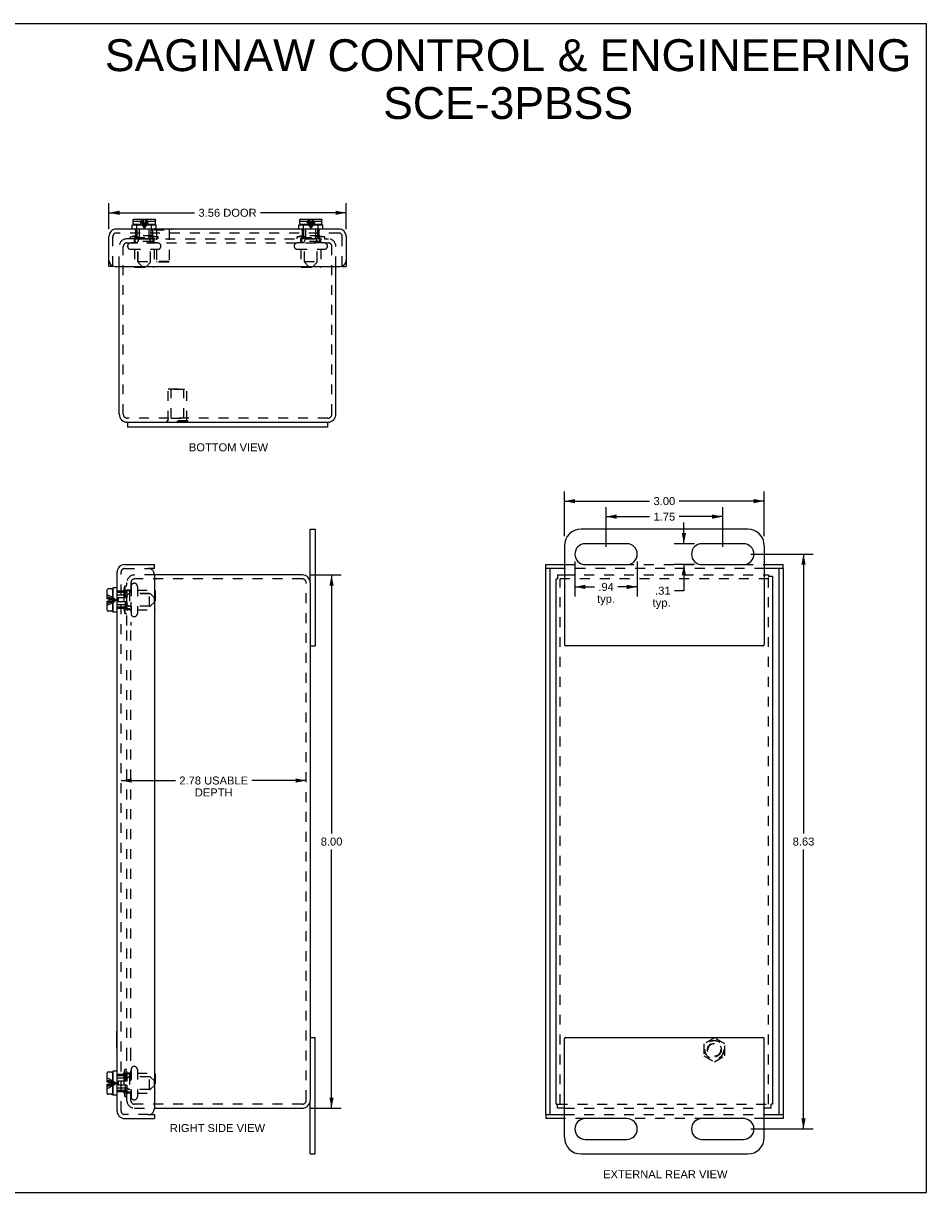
# Model space of a CAD drawing. Header units: inches. Extents: x 0 to 27.1, y 0 to 17.5.
# Tile 3 of 3: x 13.6 to 27.1, y 0 to 17.5. Entities that reach past the tile are written whole.
import ezdxf

# ---------------------------------------------------------------- set-up
doc = ezdxf.new("R2010")
doc.units = ezdxf.units.IN
doc.header["$LTSCALE"] = 1.49114
doc.header["$MEASUREMENT"] = 0
doc.linetypes.add('HIDDEN', pattern=[0.2, 0.1, -0.1])
doc.layers.get('0').update_dxf_attribs({"linetype": 'CONTINUOUS'})
for name, color, linetype in [('DEFAULT_2', 8, 'HIDDEN'), ('DIMENSIONS', 7, 'CONTINUOUS'), ('DOOR_ASSEMBLY', 7, 'CONTINUOUS')]:
    doc.layers.add(name, color=color, linetype=linetype)
doc.styles.get("Standard").update_dxf_attribs({"font": 'arial.ttf'})
doc.dimstyles.new('DIMSTYLE_2', dxfattribs={"dimtxt": 0.11961, "dimasz": 0.15948, "dimexe": 0.09, "dimexo": 0.07, "dimgap": 0.0375, "dimtad": 0, "dimtih": 1, "dimtoh": 1, "dimzin": 4, "dimdsep": 46, "dimtxsty": 'Standard', "dimblk": '_FILLED', "dimblk1": '_FILLED', "dimblk2": '_FILLED', "dimcen": 0.09, "dimazin": 1, "dimtfac": 1, "dimtdec": 3, "dimtofl": 0, "dimtmove": 0, "dimatfit": 3, "dimldrblk": '_FILLED', "dimfxl": 0, "dimtolj": 1, "dimtzin": 4, "dimarcsym": 0})

# ---------------------------------------------------------------- blocks, each defined once
blk = doc.blocks.new('_FILLED')
at = {"color": 0, "linetype": 'ByBlock'}
blk.add_solid([(0, 0), (-1, 0.2), (-1, -0.2)], dxfattribs=at)
blk = doc.blocks.new('*D3')
at = {"layer": 'DIMENSIONS', "color": 2, "linetype": 'Continuous'}
for p, q in [((14.839, 14.457), (14.839, 14.845)), ((18.401, 14.457), (18.401, 14.845)), ((14.839, 14.701), (16.124, 14.701)), ((18.401, 14.701), (17.116, 14.701))]:
    blk.add_line(p, q, dxfattribs=at)
at = {"layer": 'DIMENSIONS', "color": 2, "linetype": 'Continuous', "xscale": 0.1594802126, "yscale": 0.1594802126, "zscale": 0.1594802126, "rotation": 180}
blk.add_blockref('_FILLED', (14.839, 14.701), dxfattribs=at)
at = {"layer": 'DIMENSIONS', "color": 2, "linetype": 'Continuous', "xscale": 0.1594802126, "yscale": 0.1594802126, "zscale": 0.1594802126}
blk.add_blockref('_FILLED', (18.401, 14.701), dxfattribs=at)
at = {"layer": 'DIMENSIONS', "color": 2, "linetype": 'Continuous', "insert": (16.62, 14.761), "char_height": 0.1196, "width": 0.87195, "attachment_point": 2, "line_spacing_factor": 0.9}
blk.add_mtext('3.56 DOOR', dxfattribs=at)
blk = doc.blocks.new('*D4')
at = {"layer": 'DIMENSIONS', "color": 2, "linetype": 'Continuous'}
for p, q in [((21.676, 9.848), (21.676, 10.518)), ((21.676, 10.375), (22.954, 10.375)), ((24.676, 10.375), (23.398, 10.375)), ((24.676, 9.848), (24.676, 10.518))]:
    blk.add_line(p, q, dxfattribs=at)
at = {"layer": 'DIMENSIONS', "color": 2, "linetype": 'Continuous', "xscale": 0.1594802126, "yscale": 0.1594802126, "zscale": 0.1594802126, "rotation": 180}
blk.add_blockref('_FILLED', (21.676, 10.375), dxfattribs=at)
at = {"layer": 'DIMENSIONS', "color": 2, "linetype": 'Continuous', "xscale": 0.1594802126, "yscale": 0.1594802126, "zscale": 0.1594802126}
blk.add_blockref('_FILLED', (24.676, 10.375), dxfattribs=at)
at = {"layer": 'DIMENSIONS', "color": 2, "linetype": 'Continuous', "insert": (23.176, 10.435), "char_height": 0.1196, "width": 0.32504, "attachment_point": 2, "line_spacing_factor": 0.9}
blk.add_mtext('3.00', dxfattribs=at)
blk = doc.blocks.new('*D5')
at = {"layer": 'DIMENSIONS', "color": 2, "linetype": 'Continuous'}
for p, q in [((21.832, 9.468), (21.832, 8.944)), ((22.77, 9.468), (22.77, 8.944)), ((21.832, 9.088), (22.125, 9.088)), ((22.77, 9.088), (22.477, 9.088))]:
    blk.add_line(p, q, dxfattribs=at)
at = {"layer": 'DIMENSIONS', "color": 2, "linetype": 'Continuous', "xscale": 0.1594802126, "yscale": 0.1594802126, "zscale": 0.1594802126, "rotation": 180}
blk.add_blockref('_FILLED', (21.832, 9.088), dxfattribs=at)
at = {"layer": 'DIMENSIONS', "color": 2, "linetype": 'Continuous', "xscale": 0.1594802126, "yscale": 0.1594802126, "zscale": 0.1594802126}
blk.add_blockref('_FILLED', (22.77, 9.088), dxfattribs=at)
at = {"layer": 'DIMENSIONS', "color": 2, "linetype": 'Continuous', "insert": (22.301, 9.148), "char_height": 0.1196, "width": 0.26901, "attachment_point": 2, "line_spacing_factor": 0.9}
blk.add_mtext('.94\\Ptyp.', dxfattribs=at)
blk = doc.blocks.new('*D6')
at = {"layer": 'DIMENSIONS', "color": 2, "linetype": 'Continuous'}
for p, q in [((23.469, 9.736), (23.469, 10.055)), ((23.627, 9.736), (23.325, 9.736)), ((23.627, 9.423), (23.325, 9.423)), ((23.469, 9.423), (23.469, 9.031)), ((23.469, 9.031), (23.329, 9.031))]:
    blk.add_line(p, q, dxfattribs=at)
at = {"layer": 'DIMENSIONS', "color": 2, "linetype": 'Continuous', "xscale": 0.1594802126, "yscale": 0.1594802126, "zscale": 0.1594802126}
for p, rotation in [((23.469, 9.736), 270), ((23.469, 9.423), 90)]:
    blk.add_blockref('_FILLED', p, dxfattribs=dict(at, rotation=rotation))
at = {"layer": 'DIMENSIONS', "color": 2, "linetype": 'Continuous', "insert": (23.269, 9.091), "char_height": 0.1196, "width": 0.26901, "attachment_point": 3, "line_spacing_factor": 0.9}
blk.add_mtext('.31\\Ptyp.', dxfattribs=at)
blk = doc.blocks.new('*D7')
at = {"layer": 'DIMENSIONS', "color": 2, "linetype": 'Continuous'}
for p, q in [((17.853, 9.267), (18.324, 9.267)), ((18.181, 9.267), (18.181, 5.387)), ((18.181, 1.267), (18.181, 5.148)), ((17.853, 1.267), (18.324, 1.267))]:
    blk.add_line(p, q, dxfattribs=at)
at = {"layer": 'DIMENSIONS', "color": 2, "linetype": 'Continuous', "xscale": 0.1594802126, "yscale": 0.1594802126, "zscale": 0.1594802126}
for p, rotation in [((18.181, 9.267), 90), ((18.181, 1.267), 270)]:
    blk.add_blockref('_FILLED', p, dxfattribs=dict(at, rotation=rotation))
at = {"layer": 'DIMENSIONS', "color": 2, "linetype": 'Continuous', "insert": (18.181, 5.327), "char_height": 0.1196, "width": 0.32504, "attachment_point": 2, "line_spacing_factor": 0.9}
blk.add_mtext('8.00', dxfattribs=at)
blk = doc.blocks.new('*D8')
at = {"layer": 'DIMENSIONS', "color": 2, "linetype": 'Continuous'}
for p, q in [((15.023, 6.183), (15.837, 6.183)), ((17.801, 6.183), (16.986, 6.183))]:
    blk.add_line(p, q, dxfattribs=at)
at = {"layer": 'DIMENSIONS', "color": 2, "linetype": 'Continuous', "xscale": 0.1594802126, "yscale": 0.1594802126, "zscale": 0.1594802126, "rotation": 180}
blk.add_blockref('_FILLED', (15.023, 6.183), dxfattribs=at)
at = {"layer": 'DIMENSIONS', "color": 2, "linetype": 'Continuous', "xscale": 0.1594802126, "yscale": 0.1594802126, "zscale": 0.1594802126}
blk.add_blockref('_FILLED', (17.801, 6.183), dxfattribs=at)
at = {"layer": 'DIMENSIONS', "color": 2, "linetype": 'Continuous', "insert": (16.412, 6.243), "char_height": 0.11961, "width": 1.02936, "attachment_point": 2, "line_spacing_factor": 0.9}
blk.add_mtext('2.78 USABLE\\PDEPTH', dxfattribs=at)
blk = doc.blocks.new('*D10')
at = {"layer": 'DIMENSIONS', "color": 2, "linetype": 'Continuous'}
for p, q in [((24.475, 9.58), (25.407, 9.58)), ((25.264, 9.58), (25.264, 5.387)), ((25.264, 0.955), (25.264, 5.148)), ((24.475, 0.955), (25.407, 0.955))]:
    blk.add_line(p, q, dxfattribs=at)
at = {"layer": 'DIMENSIONS', "color": 2, "linetype": 'Continuous', "xscale": 0.1594802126, "yscale": 0.1594802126, "zscale": 0.1594802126}
for p, rotation in [((25.264, 9.58), 90), ((25.264, 0.955), 270)]:
    blk.add_blockref('_FILLED', p, dxfattribs=dict(at, rotation=rotation))
at = {"layer": 'DIMENSIONS', "color": 2, "linetype": 'Continuous', "insert": (25.264, 5.327), "char_height": 0.1196, "width": 0.32504, "attachment_point": 2, "line_spacing_factor": 0.9}
blk.add_mtext('8.63', dxfattribs=at)
blk = doc.blocks.new('*D11')
at = {"layer": 'DIMENSIONS', "color": 2, "linetype": 'Continuous'}
for p, q in [((22.301, 9.691), (22.301, 10.286)), ((24.051, 9.691), (24.051, 10.286)), ((22.301, 10.142), (22.954, 10.142)), ((24.051, 10.142), (23.398, 10.142))]:
    blk.add_line(p, q, dxfattribs=at)
at = {"layer": 'DIMENSIONS', "color": 2, "linetype": 'Continuous', "xscale": 0.1594802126, "yscale": 0.1594802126, "zscale": 0.1594802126, "rotation": 180}
blk.add_blockref('_FILLED', (22.301, 10.142), dxfattribs=at)
at = {"layer": 'DIMENSIONS', "color": 2, "linetype": 'Continuous', "xscale": 0.1594802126, "yscale": 0.1594802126, "zscale": 0.1594802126}
blk.add_blockref('_FILLED', (24.051, 10.142), dxfattribs=at)
at = {"layer": 'DIMENSIONS', "color": 2, "linetype": 'Continuous', "insert": (23.176, 10.202), "char_height": 0.1196, "width": 0.32504, "attachment_point": 2, "line_spacing_factor": 0.9}
blk.add_mtext('1.75', dxfattribs=at)

msp = doc.modelspace()

# ---------------------------------------------------------------- linework, layer by layer
at = {"color": 7, "linetype": 'Continuous'}
for p, q in [((0, 17.5428), (27.1116, 17.5428)), ((27.1116, 0), (27.1116, 17.5428)), ((15.1201, 11.559), (15.1201, 11.484)), ((15.1201, 11.559), (18.1201, 11.559)), ((18.1201, 11.559), (18.1201, 11.484)), ((17.8609, 9.1471), (17.8609, 9.9546)), ((17.8609, 9.9546), (17.9359, 9.9546)), ((21.551, 9.2071), (21.573, 9.2071)), ((21.573, 9.2671), (21.573, 9.2071)), ((24.741, 9.2671), (24.741, 9.2451)), ((24.801, 9.2451), (24.741, 9.2451)), ((17.8609, 8.2046), (17.9359, 8.2046)), ((17.8609, 2.3296), (17.9359, 2.3296)), ((17.8609, 0.5796), (17.8609, 1.3871)), ((21.551, 1.3271), (21.573, 1.3271)), ((21.573, 1.2671), (21.573, 1.3271)), ((24.801, 1.3271), (24.779, 1.3271)), ((24.779, 1.2671), (24.779, 1.3271)), ((17.8609, 0.5796), (17.9359, 0.5796)), ((0, 0), (27.1116, 0))]:
    msp.add_line(p, q, dxfattribs=at)
at = {"color": 3, "linetype": 'Continuous'}
for p, q in [((14.9951, 11.679), (14.9951, 13.897)), ((18.2451, 11.679), (18.2451, 13.897)), ((15.1151, 11.559), (15.1201, 11.559)), ((18.1201, 11.484), (15.1201, 11.484)), ((18.1201, 11.559), (18.1251, 11.559)), ((17.9359, 9.9546), (17.9359, 8.2046)), ((24.426, 9.9546), (21.926, 9.9546)), ((21.676, 9.7046), (21.676, 8.2246)), ((22.6135, 9.7359), (21.9885, 9.7359)), ((24.3635, 9.7359), (23.7385, 9.7359)), ((24.676, 9.7046), (24.676, 8.2246)), ((21.9885, 9.4234), (22.6135, 9.4234)), ((23.7385, 9.4234), (24.3635, 9.4234)), ((17.7409, 9.2671), (15.5229, 9.2671)), ((17.8609, 9.1471), (17.8609, 1.3871)), ((21.551, 1.3271), (21.551, 9.2071)), ((21.573, 9.2671), (21.676, 9.2671)), ((24.676, 9.2671), (24.741, 9.2671)), ((24.801, 9.2451), (24.801, 1.3271)), ((24.656, 8.2046), (21.696, 8.2046)), ((17.9359, 0.5796), (17.9359, 2.3296)), ((21.676, 0.8296), (21.676, 2.3096)), ((21.696, 2.3296), (24.656, 2.3296)), ((24.676, 0.8296), (24.676, 2.3096)), ((15.5229, 1.2671), (17.7409, 1.2671)), ((21.676, 1.2671), (21.573, 1.2671)), ((24.779, 1.2671), (24.676, 1.2671)), ((22.6135, 1.1109), (21.9885, 1.1109)), ((24.3635, 1.1109), (23.7385, 1.1109)), ((21.9885, 0.7984), (22.6135, 0.7984)), ((23.7385, 0.7984), (24.3635, 0.7984)), ((21.926, 0.5796), (24.426, 0.5796))]:
    msp.add_line(p, q, dxfattribs=at)
for centre, radius, start, end in [((15.1151, 11.679), 0.12, 180, 270), ((18.1251, 11.679), 0.12, 270, 360), ((21.926, 9.7046), 0.25, 90, 180), ((24.426, 9.7046), 0.25, 0, 90), ((21.9885, 9.5796), 0.1562, 90, 270), ((22.6135, 9.5796), 0.1562, 270, 90), ((23.7385, 9.5796), 0.1562, 90, 270), ((24.3635, 9.5796), 0.1562, 270, 90), ((17.7409, 9.1471), 0.12, 0, 90), ((21.696, 8.2246), 0.02, 180, 270), ((24.656, 8.2246), 0.02, 270, 360), ((21.696, 2.3096), 0.02, 90, 180), ((24.656, 2.3096), 0.02, 0, 90), ((17.7409, 1.3871), 0.12, 270, 360), ((21.9885, 0.9546), 0.1562, 90, 270), ((22.6135, 0.9546), 0.1562, 270, 90), ((23.7385, 0.9546), 0.1562, 90, 270), ((24.3635, 0.9546), 0.1562, 270, 90), ((21.926, 0.8296), 0.25, 180, 270), ((24.426, 0.8296), 0.25, 270, 360)]:
    msp.add_arc(centre, radius, start, end, dxfattribs=at)
at = {"layer": 'DEFAULT_2', "color": 8, "linetype": 'HIDDEN'}
for p, q in [((15.2341, 14.309), (15.1071, 14.309)), ((15.1071, 14.249), (18.1331, 14.249)), ((15.2351, 14.3545), (15.1626, 14.339)), ((15.1626, 14.309), (15.1626, 14.339)), ((15.5776, 14.339), (15.1626, 14.339)), ((15.5739, 14.248), (15.1664, 14.248)), ((15.2221, 14.248), (15.2221, 14.299)), ((15.2341, 14.309), (15.3885, 14.309)), ((15.2351, 14.274), (15.2351, 14.3545)), ((15.5051, 14.3545), (15.2351, 14.3545)), ((15.5001, 14.269), (15.2401, 14.269)), ((15.2751, 13.969), (15.2751, 14.269)), ((15.3885, 14.309), (18.1331, 14.309)), ((15.4651, 13.969), (15.4651, 14.269)), ((15.5051, 14.274), (15.5051, 14.3545)), ((15.5051, 14.3545), (15.5776, 14.339)), ((15.5181, 14.248), (15.5181, 14.299)), ((15.5776, 14.309), (15.5776, 14.339)), ((17.7351, 14.3545), (17.6626, 14.339)), ((17.6626, 14.309), (17.6626, 14.339)), ((18.0776, 14.339), (17.6626, 14.339)), ((18.0739, 14.248), (17.6664, 14.248)), ((17.7221, 14.248), (17.7221, 14.299)), ((17.7351, 14.274), (17.7351, 14.3545)), ((18.0051, 14.3545), (17.7351, 14.3545)), ((18.0001, 14.269), (17.7401, 14.269)), ((17.7751, 13.969), (17.7751, 14.269)), ((17.9651, 13.969), (17.9651, 14.269)), ((18.0051, 14.274), (18.0051, 14.3545)), ((18.0051, 14.3545), (18.0776, 14.339)), ((18.0181, 14.248), (18.0181, 14.299)), ((18.0776, 14.309), (18.0776, 14.339)), ((14.9951, 13.897), (14.9951, 14.197)), ((15.0551, 11.679), (15.0551, 14.197)), ((15.1201, 14.2018), (15.1201, 14.1998)), ((15.1664, 14.1535), (15.5739, 14.1535)), ((15.2221, 14.1535), (15.2221, 13.8955)), ((15.5181, 14.1535), (15.5181, 13.8955)), ((15.6201, 14.2018), (15.6201, 14.1998)), ((17.6201, 14.2018), (17.6201, 14.1998)), ((17.6664, 14.1535), (18.0739, 14.1535)), ((17.7221, 14.1535), (17.7221, 13.8955)), ((18.0181, 14.1535), (18.0181, 13.8955)), ((18.1201, 14.2018), (18.1201, 14.1998)), ((18.1851, 11.679), (18.1851, 14.197)), ((18.2451, 13.897), (18.2451, 14.197)), ((15.2321, 13.8855), (15.5081, 13.8855)), ((15.2751, 13.969), (15.4651, 13.969)), ((17.7321, 13.8855), (18.0081, 13.8855)), ((17.7751, 13.969), (17.9651, 13.969)), ((15.7301, 12.0586), (16.0101, 12.0586)), ((15.7301, 11.5796), (15.7301, 12.0586)), ((15.7751, 12.0486), (15.7651, 12.0586)), ((15.9651, 12.0486), (15.7751, 12.0486)), ((15.7751, 11.6211), (15.7751, 12.0486)), ((15.9651, 12.0486), (15.9751, 12.0586)), ((15.9651, 11.6211), (15.9651, 12.0486)), ((16.0101, 11.5796), (16.0101, 12.0586)), ((18.1251, 11.619), (15.1151, 11.619)), ((16.0261, 11.5796), (15.7141, 11.5796)), ((15.7141, 11.5586), (15.7141, 11.5796)), ((15.7751, 11.6211), (15.9651, 11.6211)), ((15.8701, 11.5586), (15.8701, 11.5796)), ((16.0261, 11.5586), (16.0261, 11.5796)), ((16.0261, 11.5586), (15.7141, 11.5586)), ((15.1109, 8.511), (15.1109, 9.1551)), ((15.1709, 9.1551), (15.1709, 8.511)), ((15.2182, 9.1421), (15.2202, 9.1421)), ((15.5229, 9.2671), (15.2229, 9.2671)), ((17.7409, 9.2071), (15.2229, 9.2071)), ((17.8009, 1.3871), (17.8009, 9.1471)), ((24.741, 9.2071), (21.573, 9.2071)), ((21.611, 1.3271), (21.611, 9.2071)), ((21.676, 9.2671), (24.676, 9.2671)), ((24.741, 1.3271), (24.741, 9.2451)), ((15.0654, 9.0271), (15.0809, 9.0996)), ((15.0654, 9.0271), (15.0654, 8.7571)), ((15.1459, 9.0271), (15.0654, 9.0271)), ((15.0809, 9.0996), (15.0809, 8.6846)), ((15.1109, 9.0996), (15.0809, 9.0996)), ((15.1719, 9.0401), (15.1209, 9.0401)), ((15.1509, 9.0221), (15.1509, 8.7621)), ((15.4509, 8.9871), (15.1509, 8.9871)), ((15.1719, 9.0959), (15.1719, 8.6884)), ((15.2664, 9.0959), (15.2664, 8.6884)), ((15.2664, 9.0401), (15.5244, 9.0401)), ((15.4509, 8.7971), (15.4509, 8.9871)), ((15.5344, 9.0301), (15.5344, 8.7541)), ((15.4509, 8.7971), (15.1509, 8.7971)), ((15.0654, 8.7571), (15.0809, 8.6846)), ((15.1459, 8.7571), (15.0654, 8.7571)), ((15.1109, 8.6846), (15.0809, 8.6846)), ((15.1719, 8.7441), (15.1209, 8.7441)), ((15.2182, 8.6421), (15.2202, 8.6421)), ((15.2664, 8.7441), (15.5244, 8.7441)), ((15.1109, 2.0234), (15.1109, 8.5109)), ((15.1709, 2.0234), (15.1709, 8.5109)), ((23.926, 2.3223), (23.77, 2.2322)), ((24.082, 2.2322), (23.926, 2.3223)), ((23.77, 2.2322), (23.77, 2.0521)), ((24.082, 2.0521), (24.082, 2.2322)), ((15.1109, 1.3791), (15.1109, 2.0233)), ((15.1709, 1.3791), (15.1709, 2.0234)), ((23.77, 2.0521), (23.926, 1.962)), ((23.926, 1.962), (24.082, 2.0521)), ((15.0654, 1.7771), (15.0809, 1.8496)), ((15.1459, 1.7771), (15.0654, 1.7771)), ((15.0654, 1.7771), (15.0654, 1.5071)), ((15.1109, 1.8496), (15.0809, 1.8496)), ((15.0809, 1.8496), (15.0809, 1.4346)), ((15.1719, 1.7901), (15.1209, 1.7901)), ((15.1509, 1.7721), (15.1509, 1.5121)), ((15.1719, 1.8459), (15.1719, 1.4384)), ((15.2182, 1.8921), (15.2202, 1.8921)), ((15.2664, 1.8459), (15.2664, 1.4384)), ((15.2664, 1.7901), (15.5244, 1.7901)), ((15.5344, 1.7801), (15.5344, 1.5041)), ((15.4509, 1.7371), (15.1509, 1.7371)), ((15.4509, 1.5471), (15.4509, 1.7371)), ((15.1459, 1.5071), (15.0654, 1.5071)), ((15.0654, 1.5071), (15.0809, 1.4346)), ((15.1109, 1.4346), (15.0809, 1.4346)), ((15.1719, 1.4941), (15.1209, 1.4941)), ((15.4509, 1.5471), (15.1509, 1.5471)), ((15.2664, 1.4941), (15.5244, 1.4941)), ((15.2182, 1.3921), (15.2202, 1.3921)), ((17.7409, 1.3271), (15.2229, 1.3271)), ((15.2229, 1.2671), (15.5229, 1.2671)), ((21.573, 1.3271), (24.779, 1.3271)), ((21.676, 1.2671), (24.676, 1.2671))]:
    msp.add_line(p, q, dxfattribs=at)
for radius in [0.1421, 0.14, 0.105, 0.095]:
    msp.add_circle((23.926, 2.1421), radius, dxfattribs=at)
for centre, radius, start, end in [((15.1071, 14.197), 0.112, 90, 180), ((15.1071, 14.197), 0.052, 90, 180), ((15.1664, 14.2018), 0.0462, 90, 180), ((15.2121, 14.299), 0.01, 0, 90), ((15.2401, 14.274), 0.005, 180, 270), ((15.5001, 14.274), 0.005, 270, 360), ((15.5281, 14.299), 0.01, 90, 180), ((15.5739, 14.2018), 0.0462, 0, 90), ((17.6664, 14.2018), 0.0462, 90, 180), ((17.7121, 14.299), 0.01, 0, 90), ((17.7401, 14.274), 0.005, 180, 270), ((18.0001, 14.274), 0.005, 270, 360), ((18.0281, 14.299), 0.01, 90, 180), ((18.0739, 14.2018), 0.0462, 0, 90), ((18.1331, 14.197), 0.112, 0, 90), ((18.1331, 14.197), 0.052, 0, 90), ((15.1664, 14.1998), 0.0462, 180, 270), ((15.5739, 14.1998), 0.0462, 270, 360), ((17.6664, 14.1998), 0.0462, 180, 270), ((18.0739, 14.1998), 0.0462, 270, 360), ((15.2321, 13.8955), 0.01, 180, 270), ((15.5081, 13.8955), 0.01, 270, 360), ((17.7321, 13.8955), 0.01, 180, 270), ((18.0081, 13.8955), 0.01, 270, 360), ((15.1151, 11.679), 0.06, 180, 270), ((18.1251, 11.679), 0.06, 270, 360), ((15.2229, 9.1551), 0.112, 90, 180), ((15.2229, 9.1551), 0.052, 90, 180), ((15.2182, 9.0959), 0.0462, 90, 180), ((15.2202, 9.0959), 0.0462, 0, 90), ((17.7409, 9.1471), 0.06, 0, 90), ((15.1209, 9.0501), 0.01, 180.00001, 270), ((15.1459, 9.0221), 0.005, 359.99995, 90), ((15.5244, 9.0301), 0.01, 0, 90), ((15.1209, 8.7341), 0.01, 90, 179.99999), ((15.1459, 8.7621), 0.005, 270, 0.00005), ((15.2182, 8.6884), 0.0462, 180, 270), ((15.2202, 8.6884), 0.0462, 270, 360), ((15.5244, 8.7541), 0.01, 270, 360), ((15.1209, 1.8001), 0.01, 180.00001, 270), ((15.1459, 1.7721), 0.005, 359.99995, 90), ((15.2182, 1.8459), 0.0462, 90, 180), ((15.2202, 1.8459), 0.0462, 0, 90), ((15.5244, 1.7801), 0.01, 0, 90), ((15.1209, 1.4841), 0.01, 90, 179.99999), ((15.1459, 1.5121), 0.005, 270, 0.00005), ((15.2182, 1.4384), 0.0462, 180, 270), ((15.2202, 1.4384), 0.0462, 270, 360), ((15.5244, 1.5041), 0.01, 270, 360), ((15.2229, 1.3791), 0.112, 180, 270), ((15.2229, 1.3791), 0.052, 180, 270), ((17.7409, 1.3871), 0.06, 270, 360)]:
    msp.add_arc(centre, radius, start, end, dxfattribs=at)
at = {"layer": 'DOOR_ASSEMBLY', "color": 7, "linetype": 'Continuous'}
for p, q in [((15.2031, 14.5395), (15.2031, 14.5745)), ((15.2031, 14.5745), (15.204, 14.5745)), ((15.204, 14.5745), (15.204, 14.5925)), ((15.219, 14.6075), (15.5212, 14.6075)), ((15.5363, 14.5745), (15.5363, 14.5925)), ((15.5363, 14.5745), (15.5371, 14.5745)), ((15.5371, 14.5395), (15.5371, 14.5745)), ((17.7031, 14.5395), (17.7031, 14.5745)), ((17.7031, 14.5745), (17.704, 14.5745)), ((17.704, 14.5745), (17.704, 14.5925)), ((17.719, 14.6075), (18.0212, 14.6075)), ((18.0363, 14.5745), (18.0363, 14.5925)), ((18.0363, 14.5745), (18.0371, 14.5745)), ((18.0371, 14.5395), (18.0371, 14.5745)), ((15.1891, 14.457), (15.1891, 14.5195)), ((15.1891, 14.5195), (15.5511, 14.5195)), ((15.5221, 14.5245), (15.2181, 14.5245)), ((15.2971, 14.5195), (15.2971, 14.5245)), ((15.4431, 14.5195), (15.4431, 14.5245)), ((15.5511, 14.457), (15.5511, 14.5195)), ((15.5511, 14.461), (15.7769, 14.461)), ((15.7769, 14.461), (15.7769, 14.457)), ((17.6891, 14.457), (17.6891, 14.5195)), ((17.6891, 14.5195), (18.0511, 14.5195)), ((18.0221, 14.5245), (17.7181, 14.5245)), ((17.7971, 14.5195), (17.7971, 14.5245)), ((17.9431, 14.5195), (17.9431, 14.5245)), ((18.0511, 14.457), (18.0511, 14.5195)), ((14.8989, 13.897), (14.8389, 13.897)), ((14.8989, 13.9022), (14.8989, 13.897)), ((18.3414, 13.897), (18.3414, 13.9022)), ((18.3414, 13.897), (18.4014, 13.897)), ((15.5229, 9.3634), (15.4329, 9.3634)), ((15.5229, 9.3634), (15.5229, 9.4234)), ((21.3947, 9.3634), (21.3947, 9.4234)), ((21.676, 9.3634), (21.3947, 9.3634)), ((21.4547, 9.3634), (21.4547, 1.1709)), ((24.9572, 9.3634), (24.676, 9.3634)), ((24.8972, 1.1709), (24.8972, 9.3634)), ((24.9572, 9.3634), (24.9572, 9.4234)), ((14.8124, 8.9086), (14.8124, 9.0441)), ((14.8804, 9.0591), (14.8274, 9.0591)), ((14.8954, 9.0441), (14.8954, 8.7401)), ((14.9004, 8.9651), (14.8954, 8.9651)), ((14.9004, 9.0731), (14.9004, 8.7111)), ((14.9629, 9.0731), (14.9004, 9.0731)), ((14.8454, 8.9086), (14.8124, 8.9086)), ((14.8124, 8.7401), (14.8124, 8.8756)), ((14.8124, 8.8756), (14.8454, 8.8756)), ((14.8454, 8.8756), (14.8454, 8.9086)), ((14.9004, 8.8191), (14.8954, 8.8191)), ((14.8804, 8.7251), (14.8274, 8.7251)), ((14.9629, 8.7111), (14.9004, 8.7111)), ((14.9589, 2.4239), (14.9629, 2.4239)), ((14.9589, 2.1679), (14.9589, 2.4239)), ((14.9589, 2.1679), (14.9629, 2.1679)), ((14.8124, 1.6586), (14.8124, 1.7941)), ((14.8804, 1.8091), (14.8274, 1.8091)), ((14.8954, 1.7941), (14.8954, 1.4901)), ((14.9629, 1.8231), (14.9004, 1.8231)), ((14.9004, 1.8231), (14.9004, 1.4611)), ((14.8454, 1.6586), (14.8124, 1.6586)), ((14.8124, 1.6256), (14.8454, 1.6256)), ((14.8124, 1.4901), (14.8124, 1.6256)), ((14.8454, 1.6256), (14.8454, 1.6586)), ((14.9004, 1.7151), (14.8954, 1.7151)), ((14.8804, 1.4751), (14.8274, 1.4751)), ((14.9004, 1.5691), (14.8954, 1.5691)), ((14.9629, 1.4611), (14.9004, 1.4611)), ((15.4329, 1.1709), (15.5229, 1.1709)), ((15.5229, 1.1709), (15.5229, 1.1109)), ((21.3947, 1.1709), (21.676, 1.1709)), ((21.3947, 1.1709), (21.3947, 1.1109)), ((24.676, 1.1709), (24.9572, 1.1709)), ((24.9572, 1.1709), (24.9572, 1.1109))]:
    msp.add_line(p, q, dxfattribs=at)
at = {"layer": 'DOOR_ASSEMBLY', "color": 8, "linetype": 'HIDDEN'}
for p, q in [((15.204, 14.5745), (15.3376, 14.5745)), ((15.2051, 14.5983), (15.2051, 14.5983)), ((15.2057, 14.5996), (15.2057, 14.5996)), ((15.2065, 14.6009), (15.2065, 14.6008)), ((15.2074, 14.602), (15.2074, 14.602)), ((15.2084, 14.6031), (15.2084, 14.6031)), ((15.2095, 14.6041), (15.2095, 14.6041)), ((15.2107, 14.605), (15.2107, 14.605)), ((15.212, 14.6057), (15.2119, 14.6057)), ((15.2133, 14.6064), (15.2133, 14.6064)), ((15.2176, 14.6074), (15.2161, 14.6072)), ((15.4051, 14.5797), (15.4027, 14.5745)), ((15.4027, 14.5745), (15.5363, 14.5745)), ((15.527, 14.6064), (15.527, 14.6064)), ((15.5284, 14.6057), (15.5283, 14.6057)), ((15.5296, 14.605), (15.5296, 14.605)), ((15.5308, 14.6041), (15.5308, 14.6041)), ((15.5319, 14.6031), (15.5319, 14.6031)), ((15.5329, 14.602), (15.5329, 14.602)), ((15.5338, 14.6008), (15.5338, 14.6009)), ((15.5346, 14.5996), (15.5345, 14.5996)), ((15.5352, 14.5983), (15.5352, 14.5983)), ((15.5363, 14.594), (15.536, 14.5954)), ((17.704, 14.5745), (17.8376, 14.5745)), ((17.7051, 14.5983), (17.7051, 14.5983)), ((17.7057, 14.5996), (17.7057, 14.5996)), ((17.7065, 14.6009), (17.7065, 14.6008)), ((17.7074, 14.602), (17.7074, 14.602)), ((17.7084, 14.6031), (17.7084, 14.6031)), ((17.7095, 14.6041), (17.7095, 14.6041)), ((17.7107, 14.605), (17.7107, 14.605)), ((17.712, 14.6057), (17.7119, 14.6057)), ((17.7133, 14.6064), (17.7133, 14.6064)), ((17.7176, 14.6074), (17.7161, 14.6072)), ((17.9051, 14.5797), (17.9027, 14.5745)), ((17.9027, 14.5745), (18.0363, 14.5745)), ((18.0227, 14.6074), (18.0227, 14.6074)), ((18.027, 14.6064), (18.027, 14.6064)), ((18.0284, 14.6057), (18.0283, 14.6057)), ((18.0296, 14.605), (18.0296, 14.605)), ((18.0308, 14.6041), (18.0308, 14.6041)), ((18.0319, 14.6031), (18.0319, 14.6031)), ((18.0329, 14.602), (18.0329, 14.602)), ((18.0338, 14.6008), (18.0338, 14.6009)), ((18.0346, 14.5996), (18.0345, 14.5996)), ((18.0352, 14.5983), (18.0352, 14.5983)), ((18.0363, 14.594), (18.036, 14.5954)), ((18.2894, 14.397), (14.9509, 14.397)), ((15.2401, 14.4395), (15.2401, 14.457)), ((15.2401, 14.4395), (15.2643, 14.4395)), ((15.2437, 14.332), (15.2437, 14.4395)), ((15.2601, 14.4395), (15.2601, 14.5195)), ((15.2643, 14.3095), (15.2643, 14.4395)), ((15.2971, 14.3117), (15.2971, 14.5195)), ((15.3246, 14.539), (15.335, 14.5215)), ((15.4157, 14.539), (15.4053, 14.5215)), ((15.4431, 14.3117), (15.4431, 14.5195)), ((15.476, 14.3095), (15.476, 14.4395)), ((15.476, 14.4395), (15.5001, 14.4395)), ((15.4801, 14.4395), (15.4801, 14.5195)), ((15.4966, 14.332), (15.4966, 14.4395)), ((15.5001, 14.4395), (15.5001, 14.457)), ((15.5209, 14.461), (15.5209, 14.443)), ((15.5511, 14.461), (15.5209, 14.461)), ((15.5209, 14.443), (15.7769, 14.443)), ((15.5549, 14.443), (15.5549, 13.971)), ((15.7429, 14.443), (15.7429, 13.971)), ((15.7769, 14.457), (15.7769, 14.443)), ((17.7401, 14.4395), (17.7401, 14.457)), ((17.7401, 14.4395), (17.7643, 14.4395)), ((17.7437, 14.332), (17.7437, 14.4395)), ((17.7601, 14.4395), (17.7601, 14.5195)), ((17.7643, 14.3095), (17.7643, 14.4395)), ((17.7971, 14.3117), (17.7971, 14.5195)), ((17.8246, 14.539), (17.835, 14.5215)), ((17.9157, 14.539), (17.9053, 14.5215)), ((17.9431, 14.3117), (17.9431, 14.5195)), ((17.976, 14.3095), (17.976, 14.4395)), ((17.976, 14.4395), (18.0001, 14.4395)), ((17.9801, 14.4395), (17.9801, 14.5195)), ((17.9966, 14.332), (17.9966, 14.4395)), ((18.0001, 14.4395), (18.0001, 14.457)), ((14.8989, 13.9022), (14.8989, 14.345)), ((15.2303, 14.332), (15.2383, 14.3243)), ((15.2303, 14.332), (15.51, 14.332)), ((15.2383, 14.3243), (15.246, 14.3168)), ((15.246, 14.3168), (15.2534, 14.3095)), ((15.4869, 14.3095), (15.2534, 14.3095)), ((15.2761, 13.9647), (15.2761, 14.2783)), ((15.2928, 14.3011), (15.2805, 14.2889)), ((15.4475, 14.3011), (15.4598, 14.2889)), ((15.4641, 13.9647), (15.4641, 14.2783)), ((15.4943, 14.3168), (15.4869, 14.3095)), ((15.4943, 14.3168), (15.502, 14.3243)), ((15.502, 14.3243), (15.51, 14.332)), ((17.7303, 14.332), (18.01, 14.332)), ((17.7303, 14.332), (17.7383, 14.3243)), ((17.7383, 14.3243), (17.746, 14.3168)), ((17.746, 14.3168), (17.7534, 14.3095)), ((17.9869, 14.3095), (17.7534, 14.3095)), ((17.7761, 13.9647), (17.7761, 14.2783)), ((17.7928, 14.3011), (17.7805, 14.2889)), ((17.9475, 14.3011), (17.9598, 14.2889)), ((17.9641, 13.9647), (17.9641, 14.2783)), ((17.9869, 14.3095), (17.9943, 14.3168)), ((17.9943, 14.3168), (18.002, 14.3243)), ((18.002, 14.3243), (18.01, 14.332)), ((18.3414, 13.9022), (18.3414, 14.345)), ((15.3371, 13.8975), (15.2805, 13.9541)), ((15.3371, 13.8975), (15.4031, 13.8975)), ((15.4031, 13.8975), (15.4598, 13.9541)), ((15.5649, 13.961), (15.5549, 13.971)), ((15.7429, 13.971), (15.5549, 13.971)), ((15.7329, 13.961), (15.5649, 13.961)), ((15.7329, 13.961), (15.7429, 13.971)), ((17.8371, 13.8975), (17.7805, 13.9541)), ((17.8371, 13.8975), (17.9031, 13.8975)), ((17.9031, 13.8975), (17.9598, 13.9541)), ((15.0229, 1.2229), (15.0229, 9.3114)), ((15.0749, 9.3634), (15.4329, 9.3634)), ((21.676, 9.4234), (24.676, 9.4234)), ((24.676, 9.3634), (21.676, 9.3634)), ((15.1104, 9.0021), (14.9004, 9.0021)), ((15.1082, 8.9651), (14.9004, 8.9651)), ((15.0879, 9.0221), (14.9629, 9.0221)), ((15.0879, 8.9221), (15.0879, 9.0351)), ((15.1104, 9.0126), (15.0879, 9.0351)), ((15.1104, 9.0126), (15.1104, 8.9221)), ((15.1188, 8.9695), (15.131, 8.9817)), ((15.4552, 8.9861), (15.1416, 8.9861)), ((15.5224, 8.9251), (15.4658, 8.9817)), ((14.8809, 8.9015), (14.8984, 8.8994)), ((14.8809, 8.8827), (14.8984, 8.8849)), ((15.1082, 8.8191), (14.9004, 8.8191)), ((15.1104, 8.7821), (14.9004, 8.7821)), ((14.9804, 8.9221), (14.9804, 8.8621)), ((15.1104, 8.9221), (14.9804, 8.9221)), ((15.1104, 8.8621), (14.9804, 8.8621)), ((15.0879, 8.7491), (15.0879, 8.8621)), ((15.1104, 8.7716), (15.0879, 8.7491)), ((15.1104, 8.8621), (15.1104, 8.7716)), ((15.1188, 8.8147), (15.131, 8.8025)), ((15.4552, 8.7981), (15.1416, 8.7981)), ((15.5224, 8.8591), (15.4658, 8.8025)), ((15.5224, 8.8591), (15.5224, 8.9251)), ((15.0879, 8.7621), (14.9629, 8.7621)), ((15.0879, 1.7721), (14.9629, 1.7721)), ((15.1104, 1.7626), (15.0879, 1.7851)), ((15.0879, 1.6721), (15.0879, 1.7851)), ((15.1104, 1.7626), (15.1104, 1.6721)), ((14.8809, 1.6515), (14.8984, 1.6494)), ((14.8809, 1.6327), (14.8984, 1.6349)), ((15.1104, 1.7521), (14.9004, 1.7521)), ((15.1082, 1.7151), (14.9004, 1.7151)), ((15.1104, 1.6721), (14.9804, 1.6721)), ((14.9804, 1.6721), (14.9804, 1.6121)), ((15.1104, 1.6121), (14.9804, 1.6121)), ((15.0879, 1.4991), (15.0879, 1.6121)), ((15.1104, 1.6121), (15.1104, 1.5216)), ((15.1188, 1.7195), (15.131, 1.7317)), ((15.4552, 1.7361), (15.1416, 1.7361)), ((15.5224, 1.6751), (15.4658, 1.7317)), ((15.5224, 1.6091), (15.4658, 1.5525)), ((15.5224, 1.6091), (15.5224, 1.6751)), ((15.1082, 1.5691), (14.9004, 1.5691)), ((15.1104, 1.5321), (14.9004, 1.5321)), ((15.0879, 1.5121), (14.9629, 1.5121)), ((15.1104, 1.5216), (15.0879, 1.4991)), ((15.1188, 1.5647), (15.131, 1.5525)), ((15.4552, 1.5481), (15.1416, 1.5481)), ((15.4329, 1.1709), (15.0749, 1.1709)), ((21.676, 1.1709), (24.676, 1.1709)), ((24.676, 1.1109), (21.676, 1.1109))]:
    msp.add_line(p, q, dxfattribs=at)
at = {"layer": 'DOOR_ASSEMBLY', "color": 3, "linetype": 'Continuous'}
for p, q in [((18.2894, 14.457), (14.9509, 14.457)), ((14.8389, 13.897), (14.8389, 14.345)), ((18.4014, 14.345), (18.4014, 13.897)), ((14.9289, 13.897), (18.3114, 13.897)), ((14.9629, 1.2229), (14.9629, 9.3114)), ((15.0749, 9.4234), (15.5229, 9.4234)), ((21.3947, 9.4234), (21.676, 9.4234)), ((21.3947, 1.1709), (21.3947, 9.3634)), ((24.676, 9.4234), (24.9572, 9.4234)), ((24.9572, 9.3634), (24.9572, 1.1709)), ((15.5229, 9.2734), (15.5229, 1.2609)), ((15.0749, 1.1109), (15.5229, 1.1109)), ((21.676, 1.1109), (21.3947, 1.1109)), ((24.9572, 1.1109), (24.676, 1.1109))]:
    msp.add_line(p, q, dxfattribs=at)
at = {"layer": 'DOOR_ASSEMBLY', "color": 7, "linetype": 'Continuous'}
for points in [[(15.204, 14.5925), (15.204, 14.594), (15.2043, 14.5954), (15.2046, 14.5969), (15.2051, 14.5983), (15.2057, 14.5996), (15.2065, 14.6008), (15.2074, 14.602), (15.2084, 14.6031), (15.2095, 14.6041), (15.2107, 14.605), (15.2119, 14.6057), (15.2133, 14.6064), (15.2147, 14.6069), (15.2161, 14.6072), (15.2176, 14.6074), (15.219, 14.6075)], [(15.5212, 14.6075), (15.5227, 14.6074), (15.5242, 14.6072), (15.5256, 14.6069), (15.527, 14.6064), (15.5283, 14.6057), (15.5296, 14.605), (15.5308, 14.6041), (15.5319, 14.6031), (15.5329, 14.602), (15.5338, 14.6009), (15.5345, 14.5996), (15.5352, 14.5983), (15.5357, 14.5969), (15.536, 14.5954), (15.5363, 14.594), (15.5363, 14.5925)], [(17.704, 14.5925), (17.704, 14.594), (17.7043, 14.5954), (17.7046, 14.5969), (17.7051, 14.5983), (17.7057, 14.5996), (17.7065, 14.6008), (17.7074, 14.602), (17.7084, 14.6031), (17.7095, 14.6041), (17.7107, 14.605), (17.7119, 14.6057), (17.7133, 14.6064), (17.7147, 14.6069), (17.7161, 14.6072), (17.7176, 14.6074), (17.719, 14.6075)], [(18.0212, 14.6075), (18.0227, 14.6074), (18.0242, 14.6072), (18.0256, 14.6069), (18.027, 14.6064), (18.0283, 14.6057), (18.0296, 14.605), (18.0308, 14.6041), (18.0319, 14.6031), (18.0329, 14.602), (18.0338, 14.6009), (18.0345, 14.5996), (18.0352, 14.5983), (18.0357, 14.5969), (18.036, 14.5954), (18.0363, 14.594), (18.0363, 14.5925)]]:
    msp.add_lwpolyline(points, dxfattribs=at)
at = {"layer": 'DOOR_ASSEMBLY', "color": 8, "linetype": 'HIDDEN'}
for points in [[(15.3054, 14.5745), (15.3147, 14.5566), (15.3246, 14.539)], [(15.3376, 14.5745), (15.3352, 14.5797), (15.3328, 14.585), (15.3304, 14.5904), (15.3279, 14.596), (15.3255, 14.6017), (15.3231, 14.6075)], [(15.3321, 14.5745), (15.3376, 14.5566), (15.3434, 14.539), (15.3495, 14.5215), (15.356, 14.5043), (15.3629, 14.4873), (15.3701, 14.4705)], [(15.3425, 14.6075), (15.3462, 14.5838), (15.3503, 14.5604), (15.3547, 14.5373), (15.3595, 14.5147), (15.3646, 14.4924), (15.3701, 14.4705)], [(15.3536, 14.6075), (15.3559, 14.5838), (15.3583, 14.5604), (15.3609, 14.5373)], [(15.3978, 14.6075), (15.3941, 14.5838), (15.39, 14.5604), (15.3856, 14.5373), (15.3808, 14.5147), (15.3757, 14.4924), (15.3701, 14.4705)], [(15.4082, 14.5745), (15.4027, 14.5566), (15.3969, 14.539), (15.3908, 14.5215), (15.3843, 14.5043), (15.3774, 14.4873), (15.3701, 14.4705)], [(15.3866, 14.6075), (15.3844, 14.5838), (15.382, 14.5604), (15.3794, 14.5373)], [(15.4051, 14.5797), (15.4075, 14.585), (15.4099, 14.5904), (15.4123, 14.596), (15.4148, 14.6017), (15.4171, 14.6075)], [(15.4349, 14.5745), (15.4256, 14.5566), (15.4157, 14.539)], [(17.8054, 14.5745), (17.8147, 14.5566), (17.8246, 14.539)], [(17.8376, 14.5745), (17.8352, 14.5797), (17.8328, 14.585), (17.8304, 14.5904), (17.8279, 14.596), (17.8255, 14.6017), (17.8231, 14.6075)], [(17.8321, 14.5745), (17.8376, 14.5566), (17.8434, 14.539), (17.8495, 14.5215), (17.856, 14.5043), (17.8629, 14.4873), (17.8701, 14.4705)], [(17.8425, 14.6075), (17.8462, 14.5838), (17.8503, 14.5604), (17.8547, 14.5373), (17.8595, 14.5147), (17.8646, 14.4924), (17.8701, 14.4705)], [(17.8536, 14.6075), (17.8559, 14.5838), (17.8583, 14.5604), (17.8609, 14.5373)], [(17.8978, 14.6075), (17.8941, 14.5838), (17.89, 14.5604), (17.8856, 14.5373), (17.8808, 14.5147), (17.8757, 14.4924), (17.8701, 14.4705)], [(17.9082, 14.5745), (17.9027, 14.5566), (17.8969, 14.539), (17.8908, 14.5215), (17.8843, 14.5043), (17.8774, 14.4873), (17.8701, 14.4705)], [(17.8866, 14.6075), (17.8844, 14.5838), (17.882, 14.5604), (17.8794, 14.5373)], [(17.9051, 14.5797), (17.9075, 14.585), (17.9099, 14.5904), (17.9123, 14.596), (17.9148, 14.6017), (17.9171, 14.6075)], [(17.9349, 14.5745), (17.9256, 14.5566), (17.9157, 14.539)], [(15.335, 14.5215), (15.3461, 14.5043), (15.3578, 14.4873), (15.3701, 14.4705)], [(15.3609, 14.5373), (15.3638, 14.5147), (15.3669, 14.4924), (15.3701, 14.4705)], [(15.3794, 14.5373), (15.3765, 14.5147), (15.3734, 14.4924), (15.3701, 14.4705)], [(15.4053, 14.5215), (15.3942, 14.5043), (15.3825, 14.4873), (15.3701, 14.4705)], [(17.835, 14.5215), (17.8461, 14.5043), (17.8578, 14.4873), (17.8701, 14.4705)], [(17.8609, 14.5373), (17.8638, 14.5147), (17.8669, 14.4924), (17.8701, 14.4705)], [(17.8794, 14.5373), (17.8765, 14.5147), (17.8734, 14.4924), (17.8701, 14.4705)], [(17.9053, 14.5215), (17.8942, 14.5043), (17.8825, 14.4873), (17.8701, 14.4705)], [(14.8124, 8.9721), (14.8362, 8.9614), (14.8596, 8.9496), (14.8826, 8.9368)], [(14.8124, 8.9391), (14.8362, 8.9328), (14.8596, 8.9259), (14.8826, 8.9184), (14.9052, 8.9102), (14.9275, 8.9015), (14.9494, 8.8921)], [(14.8124, 8.9198), (14.8362, 8.9161), (14.8596, 8.912), (14.8826, 8.9076), (14.9052, 8.9028), (14.9275, 8.8976), (14.9494, 8.8921)], [(14.8124, 8.8645), (14.8362, 8.8682), (14.8596, 8.8723), (14.8826, 8.8767), (14.9052, 8.8815), (14.9275, 8.8866), (14.9494, 8.8921)], [(14.8124, 8.8451), (14.8362, 8.8514), (14.8596, 8.8584), (14.8826, 8.8659)], [(14.8124, 8.8121), (14.8362, 8.8229), (14.8596, 8.8347), (14.8826, 8.8475)], [(14.8454, 8.9055), (14.8633, 8.9036), (14.8809, 8.9015)], [(14.8454, 8.8788), (14.8633, 8.8807), (14.8809, 8.8827)], [(14.8826, 8.9368), (14.9052, 8.9229), (14.9275, 8.908), (14.9494, 8.8921)], [(14.8826, 8.8475), (14.9052, 8.8613), (14.9275, 8.8762), (14.9494, 8.8921)], [(14.8826, 8.8659), (14.9052, 8.874), (14.9275, 8.8828), (14.9494, 8.8921)], [(14.8984, 8.8994), (14.9156, 8.8971), (14.9326, 8.8947), (14.9494, 8.8921)], [(14.8984, 8.8849), (14.9156, 8.8872), (14.9326, 8.8896), (14.9494, 8.8921)], [(14.8124, 1.7221), (14.8362, 1.7114), (14.8596, 1.6996), (14.8826, 1.6868)], [(14.8124, 1.6891), (14.8362, 1.6828), (14.8596, 1.6759), (14.8826, 1.6684), (14.9052, 1.6602), (14.9275, 1.6515), (14.9494, 1.6421)], [(14.8124, 1.6698), (14.8362, 1.6661), (14.8596, 1.662), (14.8826, 1.6576), (14.9052, 1.6528), (14.9275, 1.6476), (14.9494, 1.6421)], [(14.8124, 1.6145), (14.8362, 1.6182), (14.8596, 1.6223), (14.8826, 1.6267), (14.9052, 1.6315), (14.9275, 1.6366), (14.9494, 1.6421)], [(14.8124, 1.5951), (14.8362, 1.6014), (14.8596, 1.6084), (14.8826, 1.6159), (14.9052, 1.624), (14.9275, 1.6328), (14.9494, 1.6421)], [(14.8124, 1.5621), (14.8362, 1.5729), (14.8596, 1.5847), (14.8826, 1.5975)], [(14.8454, 1.6555), (14.8633, 1.6536), (14.8809, 1.6515)], [(14.8454, 1.6288), (14.8633, 1.6307), (14.8809, 1.6327)], [(14.8826, 1.6868), (14.9052, 1.6729), (14.9275, 1.658), (14.9494, 1.6421)], [(14.8826, 1.5975), (14.9052, 1.6113), (14.9275, 1.6262), (14.9494, 1.6421)], [(14.8984, 1.6494), (14.9156, 1.6471), (14.9326, 1.6447), (14.9494, 1.6421)], [(14.8984, 1.6349), (14.9156, 1.6372), (14.9326, 1.6396), (14.9494, 1.6421)]]:
    msp.add_lwpolyline(points, dxfattribs=at)
at = {"layer": 'DOOR_ASSEMBLY', "color": 3, "linetype": 'Continuous'}
for centre, radius, start, end in [((14.9509, 14.345), 0.112, 90, 180), ((18.2894, 14.345), 0.112, 0, 90), ((14.9289, 13.987), 0.09, 180, 270), ((18.3114, 13.987), 0.09, 270, 360), ((15.0749, 9.3114), 0.112, 90, 180), ((15.4329, 9.2734), 0.09, 0, 90), ((15.4329, 1.2609), 0.09, 270, 360), ((15.0749, 1.2229), 0.112, 180, 270)]:
    msp.add_arc(centre, radius, start, end, dxfattribs=at)
at = {"layer": 'DOOR_ASSEMBLY', "color": 8, "linetype": 'HIDDEN'}
for centre, radius, start, end in [((14.9509, 14.345), 0.052, 90, 180), ((18.2894, 14.345), 0.052, 0, 90), ((15.2911, 14.2783), 0.015, 135.00005, 180), ((15.2821, 14.3117), 0.015, 315.00006, 360), ((15.4581, 14.3117), 0.015, 180, 224.99994), ((15.4491, 14.2783), 0.015, 0, 44.99995), ((17.7911, 14.2783), 0.015, 135.00005, 180), ((17.7821, 14.3117), 0.015, 315.00006, 360), ((17.9581, 14.3117), 0.015, 180, 224.99994), ((17.9491, 14.2783), 0.015, 0, 44.99995), ((15.2911, 13.9647), 0.015, 180, 225.00001), ((15.4491, 13.9647), 0.015, 314.99999, 360), ((17.7911, 13.9647), 0.015, 180, 225.00001), ((17.9491, 13.9647), 0.015, 314.99999, 360), ((15.0749, 9.3114), 0.052, 90, 180), ((15.1082, 8.9801), 0.015, 270, 314.99994), ((15.1416, 8.9711), 0.015, 90, 134.99994), ((15.4552, 8.9711), 0.015, 45, 90), ((15.1082, 8.8041), 0.015, 45.00006, 90), ((15.1416, 8.8131), 0.015, 225.00006, 270), ((15.4552, 8.8131), 0.015, 270, 315), ((15.1082, 1.7301), 0.015, 270, 314.99994), ((15.1416, 1.7211), 0.015, 90, 134.99994), ((15.4552, 1.7211), 0.015, 45, 90), ((15.1082, 1.5541), 0.015, 45.00006, 90), ((15.1416, 1.5631), 0.015, 225.00006, 270), ((15.4552, 1.5631), 0.015, 270, 315), ((15.0749, 1.2229), 0.052, 180, 270)]:
    msp.add_arc(centre, radius, start, end, dxfattribs=at)
at = {"layer": 'DOOR_ASSEMBLY', "color": 7, "linetype": 'Continuous'}
for centre, start, end in [((15.2181, 14.5395), 180, 270), ((15.5221, 14.5395), 270, 360), ((17.7181, 14.5395), 180, 270), ((18.0221, 14.5395), 270, 360), ((14.8274, 9.0441), 90, 180), ((14.8804, 9.0441), 0, 90), ((14.8274, 8.7401), 180, 270), ((14.8804, 8.7401), 270, 360), ((14.8274, 1.7941), 90, 180), ((14.8804, 1.7941), 0, 90), ((14.8274, 1.4901), 180, 270), ((14.8804, 1.4901), 270, 360)]:
    msp.add_arc(centre, 0.015, start, end, dxfattribs=at)

# ---------------------------------------------------------------- texts
at = {"layer": 'DIMENSIONS', "color": 2, "linetype": 'Continuous', "attachment_point": 2, "line_spacing_factor": 0.9}
for s, insert, char_height, width in [('SAGINAW CONTROL & ENGINEERING\\PSCE-3PBSS', (20.831, 17.3048), 0.478441, 12.083739), ('BOTTOM VIEW', (16.6337, 11.242), 0.11961, 1.18543), ('RIGHT SIDE VIEW', (16.4681, 1.0287), 0.11961, 1.426429), ('EXTERNAL REAR VIEW', (23.19, 0.3354), 0.11961, 1.862183)]:
    msp.add_mtext(s, dxfattribs=dict(at, insert=insert, char_height=char_height, width=width))

# ---------------------------------------------------------------- dimensions: what is measured, and where the dimension line sits
at = {"layer": 'DIMENSIONS', "color": 2, "linetype": 'Continuous'}
for base, p1, p2, text, picture, middle in [((18.4014, 14.7012), (14.8389, 14.3866), (18.4014, 14.3866), '<> DOOR', '*D3', (16.6201, 14.7012)), ((22.7697, 9.0879), (21.8322, 9.538), (22.7697, 9.538), '<>\\Ptyp.', '*D5', (22.301, 8.9982)), ((17.8009, 6.1834), (15.0229, 9.3634), (17.8009, 1.3271), '<> USABLE\\PDEPTH', '*D8', (16.4119, 6.0937))]:
    dim = msp.add_linear_dim(base=base, p1=p1, p2=p2, text=text, dimstyle='DIMSTYLE_2', dxfattribs=at)
    dim.commit()
    dim.dimension.update_dxf_attribs({"geometry": picture, "text_midpoint": middle, "dimtype": 160})
for base, p1, p2, angle, picture, middle in [((21.676, 10.3747), (24.676, 9.7775), (21.676, 9.7775), 180, '*D4', (23.1758, 10.3741)), ((22.301, 10.1424), (24.051, 9.6213), (22.301, 9.6213), 180, '*D11', (23.1816, 10.1417)), ((25.2638797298, 0.9546271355), (24.4051144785, 9.5796271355), (24.4051144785, 0.9546271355), 270, '*D10', (25.2632800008, 5.2664599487)), ((18.1808, 1.2671), (17.7825, 9.2671), (17.7825, 1.2671), 270, '*D7', (18.1802, 5.2665))]:
    dim = msp.add_linear_dim(base=base, p1=p1, p2=p2, angle=angle, dimstyle='DIMSTYLE_2', dxfattribs=at)
    dim.commit()
    dim.dimension.update_dxf_attribs({"geometry": picture, "text_midpoint": middle, "dimtype": 160})
dim = msp.add_linear_dim(base=(23.4687, 9.4234), p1=(23.6968, 9.7359), p2=(23.6968, 9.4234), angle=270, text='<>\\Ptyp.', dimstyle='DIMSTYLE_2', dxfattribs=at)
dim.commit()
dim.dimension.update_dxf_attribs({"geometry": '*D6', "text_midpoint": (23.1348, 8.9418), "dimtype": 160})

doc.saveas('drawing.dxf')
